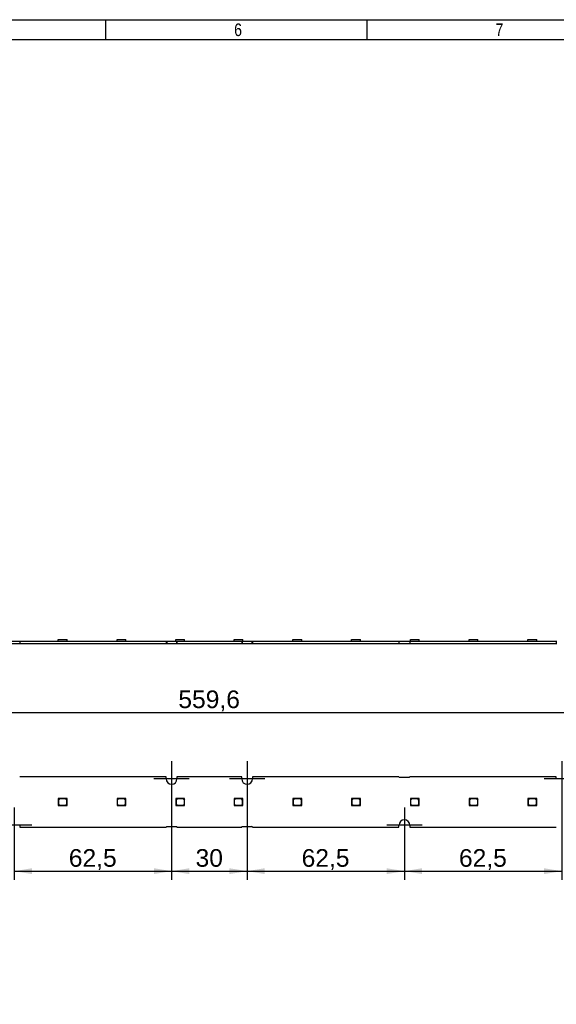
# Model space of a CAD drawing. Header units: millimetres. Extents: x 10 to 580, y 10 to 410.
# Tile 9 of 14: x 256 to 363, y 214 to 410. Entities that reach past the tile are written whole.
import ezdxf
from ezdxf.enums import TextEntityAlignment as Align
from ezdxf.lldxf.tags import DXFTag

# ---------------------------------------------------------------- set-up
doc = ezdxf.new("R2010")
doc.units = ezdxf.units.MM
for name, color, linetype in [('10', 7, 'Continuous'), ('Default', 7, 'Continuous'), ('LINLED_560X20MM_', 7, 'Continuous')]:
    doc.layers.add(name, color=color, linetype=linetype)
doc.styles.add('SEACAD_Arial', font='arial.ttf')
tags = doc.linetypes.add('CENTER2', pattern=[28.575, 19.05, -3.175, 3.175, -3.175]).pattern_tags.tags
tags[10:11] = [DXFTag(74, 4), DXFTag(75, 0), DXFTag(340, '0'), DXFTag(46, 0.0), DXFTag(50, 0.0), DXFTag(44, 0.0), DXFTag(45, 0.0)]
tags[8:9] = [DXFTag(74, 4), DXFTag(75, 0), DXFTag(340, '0'), DXFTag(46, 0.0), DXFTag(50, 0.0), DXFTag(44, 0.0), DXFTag(45, 0.0)]
tags[6:7] = [DXFTag(74, 4), DXFTag(75, 0), DXFTag(340, '0'), DXFTag(46, 0.0), DXFTag(50, 0.0), DXFTag(44, 0.0), DXFTag(45, 0.0)]
tags[4:5] = [DXFTag(74, 4), DXFTag(75, 0), DXFTag(340, '0'), DXFTag(46, 0.0), DXFTag(50, 0.0), DXFTag(44, 0.0), DXFTag(45, 0.0)]
doc.dimstyles.new('ISO', dxfattribs={"dimtxt": 3.5, "dimasz": 3.5, "dimexe": 1.75, "dimexo": 0, "dimgap": 0.875, "dimtad": 1, "dimlfac": 2, "dimtxsty": 'SEACAD_Arial', "dimblk1": '_SE_FILLED', "dimblk2": '_SE_FILLED', "dimsah": 1, "dimcen": 1.75, "dimadec": 0, "dimazin": 0, "dimtfac": 0.5, "dimtdec": 3, "dimtmove": 0, "dimatfit": 3, "dimfxl": 1, "dimarcsym": 0})

# ---------------------------------------------------------------- blocks, each defined once
blk = doc.blocks.new('SEANNOT_GROUP3')
at = {"layer": 'Default', "color": 7, "linetype": 'CENTER2'}
for p, q in [((255.37, 253.56), (255.37, 246.56)), ((258.87, 250.06), (251.87, 250.06))]:
    blk.add_line(p, q, dxfattribs=at)
blk = doc.blocks.new('SEANNOT_GROUP4')
at = {"layer": 'Default', "color": 7, "linetype": 'CENTER2'}
for p, q in [((286.62, 262.76), (286.62, 255.76)), ((290.12, 259.26), (283.12, 259.26))]:
    blk.add_line(p, q, dxfattribs=at)
blk = doc.blocks.new('SEANNOT_GROUP5')
at = {"layer": 'Default', "color": 7, "linetype": 'CENTER2'}
for p, q in [((301.62, 262.76), (301.62, 255.76)), ((305.12, 259.26), (298.12, 259.26))]:
    blk.add_line(p, q, dxfattribs=at)
blk = doc.blocks.new('SEANNOT_GROUP6')
at = {"layer": 'Default', "color": 7, "linetype": 'CENTER2'}
for p, q in [((332.87, 253.56), (332.87, 246.56)), ((336.37, 250.06), (329.37, 250.06))]:
    blk.add_line(p, q, dxfattribs=at)
blk = doc.blocks.new('SEANNOT_GROUP7')
at = {"layer": 'Default', "color": 7, "linetype": 'CENTER2'}
for p, q in [((364.12, 262.76), (364.12, 255.76)), ((367.62, 259.26), (360.62, 259.26))]:
    blk.add_line(p, q, dxfattribs=at)
blk = doc.blocks.new('SE')
at = {"layer": 'LINLED_560X20MM_', "color": 7, "linetype": 'Continuous'}
for p, q in [((254.29, 286.61), (256.44, 286.61)), ((254.29, 286.11), (256.44, 286.11)), ((256.44, 286.61), (256.44, 286.11)), ((256.44, 286.61), (285.54, 286.61)), ((256.44, 286.11), (285.54, 286.11)), ((264.11, 286.93), (265.86, 286.93)), ((264.11, 286.61), (264.11, 286.93)), ((265.86, 286.61), (265.86, 286.93)), ((275.78, 286.93), (277.53, 286.93)), ((275.78, 286.61), (275.78, 286.93)), ((277.53, 286.61), (277.53, 286.93)), ((285.54, 286.61), (285.54, 286.11)), ((285.54, 286.61), (285.67, 286.61)), ((285.54, 286.11), (285.67, 286.11)), ((285.67, 286.61), (285.67, 286.11)), ((285.67, 286.61), (287.57, 286.61)), ((285.67, 286.11), (287.57, 286.11)), ((287.46, 286.93), (289.21, 286.93)), ((287.46, 286.61), (287.46, 286.93)), ((287.57, 286.61), (287.57, 286.11)), ((287.57, 286.61), (287.69, 286.61)), ((287.57, 286.11), (287.69, 286.11)), ((287.69, 286.61), (287.69, 286.11)), ((287.69, 286.61), (300.54, 286.61)), ((287.69, 286.11), (300.54, 286.11)), ((289.21, 286.61), (289.21, 286.93)), ((299.03, 286.93), (300.78, 286.93)), ((299.03, 286.61), (299.03, 286.93)), ((300.54, 286.61), (300.54, 286.11)), ((300.54, 286.61), (300.67, 286.61)), ((300.54, 286.11), (300.67, 286.11)), ((300.67, 286.61), (300.67, 286.11)), ((300.67, 286.61), (302.57, 286.61)), ((300.67, 286.11), (302.57, 286.11)), ((300.78, 286.61), (300.78, 286.93)), ((302.57, 286.61), (302.57, 286.11)), ((302.57, 286.61), (302.69, 286.61)), ((302.57, 286.11), (302.69, 286.11)), ((302.69, 286.61), (302.69, 286.11)), ((302.69, 286.61), (331.79, 286.61)), ((302.69, 286.11), (331.79, 286.11)), ((310.71, 286.93), (312.46, 286.93)), ((310.71, 286.61), (310.71, 286.93)), ((312.46, 286.61), (312.46, 286.93)), ((322.38, 286.93), (324.13, 286.93)), ((322.38, 286.61), (322.38, 286.93)), ((324.13, 286.61), (324.13, 286.93)), ((331.79, 286.61), (331.79, 286.11)), ((331.79, 286.61), (333.94, 286.61)), ((331.79, 286.11), (333.94, 286.11)), ((333.94, 286.61), (333.94, 286.11)), ((333.94, 286.61), (363.04, 286.61)), ((333.94, 286.11), (363.04, 286.11)), ((334.06, 286.93), (335.81, 286.93)), ((334.06, 286.61), (334.06, 286.93)), ((335.81, 286.61), (335.81, 286.93)), ((345.73, 286.93), (347.48, 286.93)), ((345.73, 286.61), (345.73, 286.93)), ((347.48, 286.61), (347.48, 286.93)), ((357.41, 286.93), (359.16, 286.93)), ((357.41, 286.61), (357.41, 286.93)), ((359.16, 286.61), (359.16, 286.93)), ((363.04, 286.61), (363.04, 286.11)), ((363.04, 286.61), (363.17, 286.61)), ((363.04, 286.11), (363.17, 286.11))]:
    blk.add_line(p, q, dxfattribs=at)
blk = doc.blocks.new('SE1')
at = {"layer": 'LINLED_560X20MM_', "color": 7, "linetype": 'Continuous'}
for p, q in [((285.54, 259.66), (256.44, 259.66)), ((285.54, 259.26), (285.54, 259.66)), ((300.54, 259.66), (287.69, 259.66)), ((287.69, 259.66), (287.69, 259.26)), ((300.54, 259.26), (300.54, 259.66)), ((331.79, 259.66), (302.69, 259.66)), ((302.69, 259.66), (302.69, 259.26)), ((333.82, 259.54), (331.92, 259.54)), ((363.04, 259.66), (333.94, 259.66)), ((363.04, 259.26), (363.04, 259.66)), ((265.61, 255.36), (264.11, 255.36)), ((264.11, 255.36), (264.11, 253.96)), ((264.41, 255.31), (264.16, 255.06)), ((264.16, 255.06), (264.16, 254.26)), ((264.16, 254.26), (264.41, 254.01)), ((265.56, 255.31), (264.41, 255.31)), ((265.81, 255.06), (265.56, 255.31)), ((265.56, 254.01), (265.81, 254.26)), ((265.86, 255.36), (265.61, 255.36)), ((265.61, 255.36), (265.86, 255.11)), ((265.81, 254.26), (265.81, 255.06)), ((265.86, 255.11), (265.86, 255.36)), ((265.86, 253.96), (265.86, 255.11)), ((277.28, 255.36), (275.78, 255.36)), ((275.78, 255.36), (275.78, 253.96)), ((276.08, 255.31), (275.83, 255.06)), ((275.83, 255.06), (275.83, 254.26)), ((275.83, 254.26), (276.08, 254.01)), ((277.23, 255.31), (276.08, 255.31)), ((277.48, 255.06), (277.23, 255.31)), ((277.23, 254.01), (277.48, 254.26)), ((277.53, 255.36), (277.28, 255.36)), ((277.28, 255.36), (277.53, 255.11)), ((277.48, 254.26), (277.48, 255.06)), ((277.53, 255.11), (277.53, 255.36)), ((277.53, 253.96), (277.53, 255.11)), ((288.96, 255.36), (287.46, 255.36)), ((287.46, 255.36), (287.46, 253.96)), ((287.76, 255.31), (287.51, 255.06)), ((287.51, 255.06), (287.51, 254.26)), ((287.51, 254.26), (287.76, 254.01)), ((288.91, 255.31), (287.76, 255.31)), ((289.16, 255.06), (288.91, 255.31)), ((288.91, 254.01), (289.16, 254.26)), ((289.21, 255.36), (288.96, 255.36)), ((288.96, 255.36), (289.21, 255.11)), ((289.16, 254.26), (289.16, 255.06)), ((289.21, 255.11), (289.21, 255.36)), ((289.21, 253.96), (289.21, 255.11)), ((300.53, 255.36), (299.03, 255.36)), ((299.03, 255.36), (299.03, 253.96)), ((299.33, 255.31), (299.08, 255.06)), ((299.08, 255.06), (299.08, 254.26)), ((299.08, 254.26), (299.33, 254.01)), ((300.48, 255.31), (299.33, 255.31)), ((300.73, 255.06), (300.48, 255.31)), ((300.48, 254.01), (300.73, 254.26)), ((300.78, 255.36), (300.53, 255.36)), ((300.53, 255.36), (300.78, 255.11)), ((300.73, 254.26), (300.73, 255.06)), ((300.78, 255.11), (300.78, 255.36)), ((300.78, 253.96), (300.78, 255.11)), ((312.21, 255.36), (310.71, 255.36)), ((310.71, 255.36), (310.71, 253.96)), ((311.01, 255.31), (310.76, 255.06)), ((310.76, 255.06), (310.76, 254.26)), ((310.76, 254.26), (311.01, 254.01)), ((312.16, 255.31), (311.01, 255.31)), ((312.41, 255.06), (312.16, 255.31)), ((312.16, 254.01), (312.41, 254.26)), ((312.46, 255.36), (312.21, 255.36)), ((312.21, 255.36), (312.46, 255.11)), ((312.41, 254.26), (312.41, 255.06)), ((312.46, 255.11), (312.46, 255.36)), ((312.46, 253.96), (312.46, 255.11)), ((323.88, 255.36), (322.38, 255.36)), ((322.38, 255.36), (322.38, 253.96)), ((322.68, 255.31), (322.43, 255.06)), ((322.43, 255.06), (322.43, 254.26)), ((322.43, 254.26), (322.68, 254.01)), ((323.83, 255.31), (322.68, 255.31)), ((324.08, 255.06), (323.83, 255.31)), ((323.83, 254.01), (324.08, 254.26)), ((324.13, 255.36), (323.88, 255.36)), ((323.88, 255.36), (324.13, 255.11)), ((324.08, 254.26), (324.08, 255.06)), ((324.13, 255.11), (324.13, 255.36)), ((324.13, 253.96), (324.13, 255.11)), ((335.56, 255.36), (334.06, 255.36)), ((334.06, 255.36), (334.06, 253.96)), ((334.36, 255.31), (334.11, 255.06)), ((334.11, 255.06), (334.11, 254.26)), ((334.11, 254.26), (334.36, 254.01)), ((335.51, 255.31), (334.36, 255.31)), ((335.76, 255.06), (335.51, 255.31)), ((335.51, 254.01), (335.76, 254.26)), ((335.81, 255.36), (335.56, 255.36)), ((335.56, 255.36), (335.81, 255.11)), ((335.76, 254.26), (335.76, 255.06)), ((335.81, 255.11), (335.81, 255.36)), ((335.81, 253.96), (335.81, 255.11)), ((347.23, 255.36), (345.73, 255.36)), ((345.73, 255.36), (345.73, 253.96)), ((346.03, 255.31), (345.78, 255.06)), ((345.78, 255.06), (345.78, 254.26)), ((345.78, 254.26), (346.03, 254.01)), ((347.18, 255.31), (346.03, 255.31)), ((347.43, 255.06), (347.18, 255.31)), ((347.18, 254.01), (347.43, 254.26)), ((347.48, 255.36), (347.23, 255.36)), ((347.23, 255.36), (347.48, 255.11)), ((347.43, 254.26), (347.43, 255.06)), ((347.48, 255.11), (347.48, 255.36)), ((347.48, 253.96), (347.48, 255.11)), ((358.91, 255.36), (357.41, 255.36)), ((357.41, 255.36), (357.41, 253.96)), ((357.71, 255.31), (357.46, 255.06)), ((357.46, 255.06), (357.46, 254.26)), ((357.46, 254.26), (357.71, 254.01)), ((358.86, 255.31), (357.71, 255.31)), ((359.11, 255.06), (358.86, 255.31)), ((358.86, 254.01), (359.11, 254.26)), ((359.16, 255.36), (358.91, 255.36)), ((358.91, 255.36), (359.16, 255.11)), ((359.11, 254.26), (359.11, 255.06)), ((359.16, 255.11), (359.16, 255.36)), ((359.16, 253.96), (359.16, 255.11)), ((264.11, 253.96), (265.86, 253.96)), ((264.41, 254.01), (265.56, 254.01)), ((275.78, 253.96), (277.53, 253.96)), ((276.08, 254.01), (277.23, 254.01)), ((287.46, 253.96), (289.21, 253.96)), ((287.76, 254.01), (288.91, 254.01)), ((299.03, 253.96), (300.78, 253.96)), ((299.33, 254.01), (300.48, 254.01)), ((310.71, 253.96), (312.46, 253.96)), ((311.01, 254.01), (312.16, 254.01)), ((322.38, 253.96), (324.13, 253.96)), ((322.68, 254.01), (323.83, 254.01)), ((334.06, 253.96), (335.81, 253.96)), ((334.36, 254.01), (335.51, 254.01)), ((345.73, 253.96), (347.48, 253.96)), ((346.03, 254.01), (347.18, 254.01)), ((357.41, 253.96), (359.16, 253.96)), ((357.71, 254.01), (358.86, 254.01)), ((256.44, 250.06), (256.44, 249.66)), ((256.44, 249.66), (285.54, 249.66)), ((285.67, 249.79), (287.57, 249.79)), ((287.69, 249.66), (300.54, 249.66)), ((300.67, 249.79), (302.57, 249.79)), ((302.69, 249.66), (331.79, 249.66)), ((331.79, 249.66), (331.79, 250.06)), ((333.94, 250.06), (333.94, 249.66)), ((333.94, 249.66), (363.04, 249.66))]:
    blk.add_line(p, q, dxfattribs=at)
for centre, radius, start, end in [((286.62, 259.26), 1.07, 180, 0), ((301.62, 259.26), 1.07, 180, 0), ((331.92, 259.66), 0.125, 180, 270), ((333.82, 259.66), 0.125, 270, 0), ((332.87, 250.06), 1.07, 0, 180), ((285.67, 249.66), 0.125, 90, 180), ((287.57, 249.66), 0.125, 0, 90), ((300.67, 249.66), 0.125, 90, 180), ((302.57, 249.66), 0.125, 0, 90)]:
    blk.add_arc(centre, radius, start, end, dxfattribs=at)
blk = doc.blocks.new('DMBLK221')
at = {"layer": 'Default', "linetype": 'Continuous'}
for points in [[(258.87, 240.36), (258.87, 241.52), (255.37, 240.94)], [(283.12, 240.36), (286.62, 240.94), (283.12, 241.52)]]:
    blk.add_hatch(color=7, dxfattribs=at).paths.add_polyline_path(points)
at = {"layer": 'Default', "color": 7, "linetype": 'Continuous'}
for p, q in [((286.62, 259.26), (286.62, 239.19)), ((255.37, 250.06), (255.37, 239.19)), ((255.37, 240.94), (286.62, 240.94))]:
    blk.add_line(p, q, dxfattribs=at)
at = {"layer": 'Default', "color": 7, "linetype": 'Continuous', "style": 'SEACAD_Arial'}
blk.add_text('62,5', height=3.5, dxfattribs=at).set_placement((266.2, 245.31), align=Align.TOP_LEFT)
blk = doc.blocks.new('_SE_FILLED')
at = {"color": 0}
blk.add_line((0, 0), (-1, 0), dxfattribs=at)
blk.add_solid([(0, 0), (-1, -0.1665), (-1, 0.1665), (0, 0)], dxfattribs=at)
blk = doc.blocks.new('DMBLK222')
at = {"layer": 'Default', "linetype": 'Continuous'}
for points in [[(290.12, 240.36), (290.12, 241.52), (286.62, 240.94)], [(298.12, 240.36), (301.62, 240.94), (298.12, 241.52)]]:
    blk.add_hatch(color=7, dxfattribs=at).paths.add_polyline_path(points)
at = {"layer": 'Default', "color": 7, "linetype": 'Continuous'}
for p, q in [((286.62, 259.26), (286.62, 239.19)), ((301.62, 259.26), (301.62, 239.19)), ((286.62, 240.94), (301.62, 240.94))]:
    blk.add_line(p, q, dxfattribs=at)
at = {"layer": 'Default', "color": 7, "linetype": 'Continuous', "style": 'SEACAD_Arial'}
blk.add_text('30', height=3.5, dxfattribs=at).set_placement((291.38, 245.31), align=Align.TOP_LEFT)
blk = doc.blocks.new('DMBLK223')
at = {"layer": 'Default', "linetype": 'Continuous'}
for points in [[(305.12, 240.36), (305.12, 241.52), (301.62, 240.94)], [(329.37, 240.36), (332.87, 240.94), (329.37, 241.52)]]:
    blk.add_hatch(color=7, dxfattribs=at).paths.add_polyline_path(points)
at = {"layer": 'Default', "color": 7, "linetype": 'Continuous'}
for p, q in [((301.62, 259.26), (301.62, 239.19)), ((332.87, 250.06), (332.87, 239.19)), ((301.62, 240.94), (332.87, 240.94))]:
    blk.add_line(p, q, dxfattribs=at)
at = {"layer": 'Default', "color": 7, "linetype": 'Continuous', "style": 'SEACAD_Arial'}
blk.add_text('62,5', height=3.5, dxfattribs=at).set_placement((312.45, 245.31), align=Align.TOP_LEFT)
blk = doc.blocks.new('DMBLK224')
at = {"layer": 'Default', "linetype": 'Continuous'}
for points in [[(336.37, 240.36), (336.37, 241.52), (332.87, 240.94)], [(360.62, 240.36), (364.12, 240.94), (360.62, 241.52)]]:
    blk.add_hatch(color=7, dxfattribs=at).paths.add_polyline_path(points)
at = {"layer": 'Default', "color": 7, "linetype": 'Continuous'}
for p, q in [((364.12, 259.26), (364.12, 239.19)), ((332.87, 250.06), (332.87, 239.19)), ((332.87, 240.94), (364.12, 240.94))]:
    blk.add_line(p, q, dxfattribs=at)
at = {"layer": 'Default', "color": 7, "linetype": 'Continuous', "style": 'SEACAD_Arial'}
blk.add_text('62,5', height=3.5, dxfattribs=at).set_placement((343.7, 245.31), align=Align.TOP_LEFT)
blk = doc.blocks.new('DMBLK229')
at = {"layer": 'Default', "linetype": 'Continuous'}
for points in [[(157.72, 273.02), (154.22, 272.44), (157.72, 271.86)], [(430.52, 273.02), (430.52, 271.86), (434.02, 272.44)]]:
    blk.add_hatch(color=7, dxfattribs=at).paths.add_polyline_path(points)
at = {"layer": 'Default', "color": 7, "linetype": 'Continuous'}
for p, q in [((154.22, 254.66), (154.22, 274.19)), ((434.02, 256.41), (434.02, 274.19)), ((154.22, 272.44), (434.02, 272.44))]:
    blk.add_line(p, q, dxfattribs=at)
at = {"layer": 'Default', "color": 7, "linetype": 'Continuous', "style": 'SEACAD_Arial'}
blk.add_text('559,6', height=3.5, dxfattribs=at).set_placement((287.96, 276.81), align=Align.TOP_LEFT)

msp = doc.modelspace()

# ---------------------------------------------------------------- linework, layer by layer
at = {"layer": '10', "color": 7, "linetype": 'Continuous'}
for p, q in [((273.5455, 406), (273.5455, 410)), ((325.4545, 406), (325.4545, 410)), ((580, 406), (14, 406))]:
    msp.add_line(p, q, dxfattribs=at)
msp.add_lwpolyline([(10, 10), (10, 410), (580, 410), (580, 10), (10, 10)], dxfattribs=at)

# ---------------------------------------------------------------- block references
at = {"layer": 'Default'}
for name in ['SE', 'SEANNOT_GROUP4', 'SEANNOT_GROUP5', 'SEANNOT_GROUP7', 'SE1', 'SEANNOT_GROUP3', 'SEANNOT_GROUP6']:
    msp.add_blockref(name, (0, 0), dxfattribs=at)

# ---------------------------------------------------------------- texts
at = {"layer": '10', "char_height": 2.5, "width": 1.521749, "attachment_point": 1, "style": 'SEACAD_Arial'}
for s, insert in [('{\\farial rounded mt|b0||i0||c0|p34;\\C7;\\H2.50000002;\\W0.8;6}', (299.045, 409.25)), ('{\\farial rounded mt|b0||i0||c0|p34;\\C7;\\H2.50000002;\\W0.8;7}', (350.954, 409.25))]:
    msp.add_mtext(s, dxfattribs=dict(at, insert=insert))

# ---------------------------------------------------------------- dimensions: what is measured, and where the dimension line sits
at = {"layer": 'Default', "color": 7, "linetype": 'Continuous'}
for base, p1, p2, picture, middle in [((434.0182, 272.4386), (154.2182, 254.6636), (434.0182, 252.9136), 'DMBLK229', (294.1182, 272.4386)), ((286.6182, 240.9386), (255.3682, 250.0636), (286.6182, 259.2636), 'DMBLK221', (270.9932, 240.9386)), ((332.8682, 240.9386), (301.6182, 259.2636), (332.8682, 250.0636), 'DMBLK223', (317.2432, 240.9386)), ((364.1182, 240.9386), (332.8682, 250.0636), (364.1182, 259.2636), 'DMBLK224', (348.4932, 240.9386))]:
    dim = msp.add_linear_dim(base=base, p1=p1, p2=p2, text='\\A1;<>', dimstyle='ISO', dxfattribs=at)
    dim.commit()
    dim.dimension.update_dxf_attribs({"geometry": picture, "text_midpoint": middle, "dimtype": 160})
dim = msp.add_linear_dim(base=(286.6182, 240.9386), p1=(286.6182, 259.2636), p2=(301.6182, 259.2636), angle=0, text='\\A1;<>', dimstyle='ISO', dxfattribs=at)
dim.commit()
dim.dimension.update_dxf_attribs({"geometry": 'DMBLK222', "text_midpoint": (294.1182, 240.9386), "dimtype": 161})

doc.saveas('drawing.dxf')
